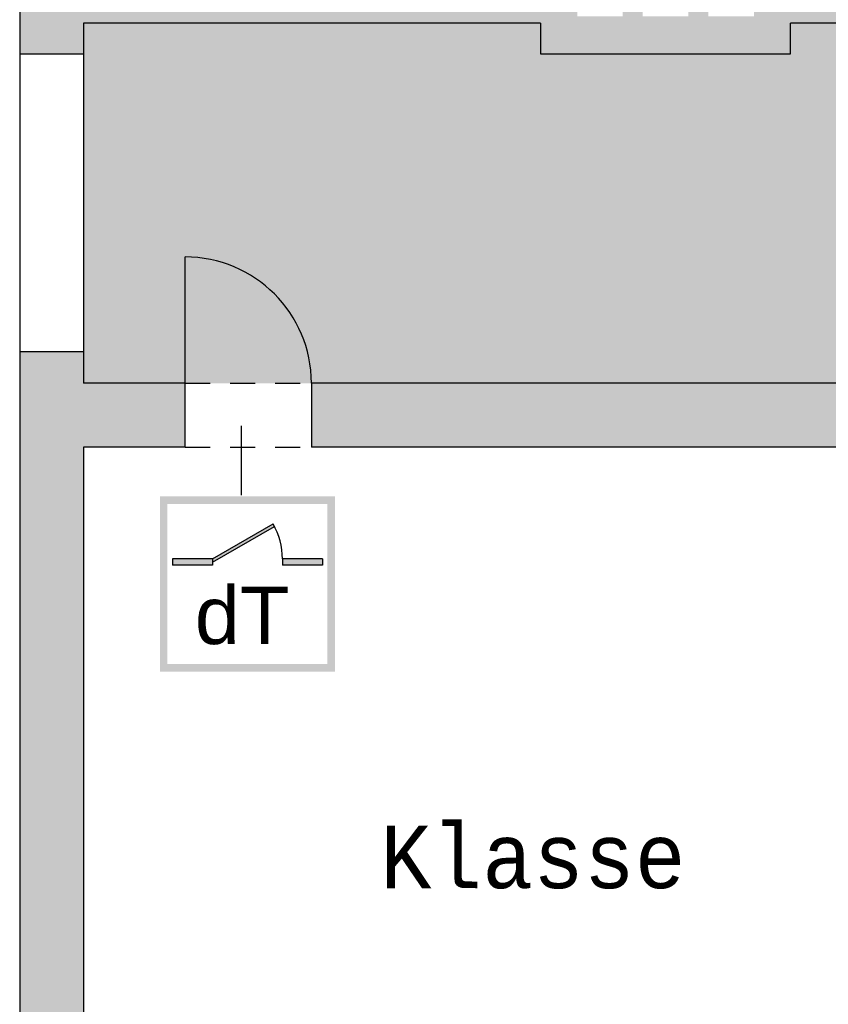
# Model space of a CAD drawing. Header units: metres. Extents: x -10.5 to 26.1, y -9 to 19.2.
# Tile 12 of 22: x -10.1 to -3.7, y -2.6 to 5.2. Entities that reach past the tile are written whole.
import ezdxf

# ---------------------------------------------------------------- set-up
doc = ezdxf.new("R2010")
doc.units = ezdxf.units.M
for name, pattern in [('AUSGEZOGEN', [0]), ('LINIE_2', [0.36, 0.2, -0.16]), ('LINIE_9', [0.0003, 0, -0.0003])]:
    doc.linetypes.add(name, pattern=pattern)
for name, color, linetype, lineweight in [('XR$1$STANDARD', 7, 'Continuous', 25), ('XR$2$STANDARD', 7, 'Continuous', 25), ('XR$3$STANDARD', 7, 'Continuous', 25)]:
    doc.layers.add(name, color=color, linetype=linetype, lineweight=lineweight)
doc.styles.add('ARIAL', font='ARIAL.TTF')
doc.styles.add('LUCIDACONSOLE', font='LUCON.TTF')

msp = doc.modelspace()

# ---------------------------------------------------------------- hatches: boundary and pattern name
at = {"layer": 'XR$2$STANDARD', "linetype": 'AUSGEZOGEN', "lineweight": 25}
h = msp.add_hatch(color=0, dxfattribs=at)
h.paths.add_polyline_path([(-8.421, 12.9286), (-10.1335, 12.9286), (-10.1335, 4.9486), (-9.6235, 4.9486), (-9.6235, 5.1986), (-5.9685, 5.1986), (-5.9685, 4.9536), (-3.9685, 4.9536), (-3.9685, 5.1986), (-2.5971, 5.1986), (-2.5971, 5.7086), (-3.9685, 5.7086), (-3.9685, 5.9536), (-5.9685, 5.9536), (-5.9685, 5.7086), (-9.6235, 5.7086), (-9.6235, 12.1586), (-8.421, 12.1586)])
h.paths.add_polyline_path([(-4.2623, 5.6587), (-4.2623, 5.2519), (-4.6261, 5.2519), (-4.6261, 5.6587)], flags=16)
h.paths.add_polyline_path([(-4.7866, 5.6587), (-4.7866, 5.2519), (-5.1505, 5.2519), (-5.1505, 5.6587)], flags=16)
h.paths.add_polyline_path([(-5.3109, 5.2519), (-5.6748, 5.2519), (-5.6748, 5.6587), (-5.3109, 5.6587)], flags=16)
at = {"layer": 'XR$2$STANDARD', "linetype": 'LINIE_2', "lineweight": 25}
for points in [[(-10.1335, 2.5686), (-10.1335, -5.3314), (-8.7485, -5.3314), (-8.7485, -4.5614), (-9.6235, -4.5614), (-9.6235, 1.8086), (-8.8112, 1.8086), (-8.8112, 2.3186), (-9.6235, 2.3186), (-9.6235, 2.5686)], [(-0.3135, 2.3186), (-7.8012, 2.3186), (-7.8012, 1.8086), (-0.3135, 1.8086), (-0.3135, -2.5053), (0.1965, -2.5053), (0.1965, 2.4436), (-0.3135, 2.4436)]]:
    msp.add_hatch(color=0, dxfattribs=at).paths.add_polyline_path(points)
at = {"layer": 'XR$2$STANDARD', "linetype": 'AUSGEZOGEN', "lineweight": 140}
h = msp.add_hatch(color=0, dxfattribs=at)
h.paths.add_polyline_path([(-7.6123, 1.4132), (-9.0123, 1.4132), (-9.0123, 0.0132), (-7.6123, 0.0132)])
h.paths.add_polyline_path([(-8.9523, 1.3532), (-7.6723, 1.3532), (-7.6723, 0.0732), (-8.9523, 0.0732)], flags=16)
for points in [[(-8.5923, 0.9132), (-8.5923, 0.8879), (-8.0964, 1.1742), (-8.1074, 1.1932)], [(-8.5923, 0.8632), (-8.5923, 0.9132), (-8.9123, 0.9132), (-8.9123, 0.8632)], [(-7.7123, 0.8632), (-7.7123, 0.9132), (-8.0323, 0.9132), (-8.0323, 0.8632)]]:
    msp.add_hatch(color=0, dxfattribs=at).paths.add_polyline_path(points)
at = {"layer": 'XR$3$STANDARD', "linetype": 'LINIE_9', "lineweight": 25, "true_color": 0xc4ffc4}
msp.add_hatch(color=254, dxfattribs=at).paths.add_polyline_path([(-9.6235, 5.1986), (-9.6235, 2.3186), (-1.5871, 2.3186), (-1.5871, 5.1986), (-3.9685, 5.1986), (-3.9685, 4.9536), (-5.9685, 4.9536), (-5.9685, 5.1986)])

# ---------------------------------------------------------------- linework, layer by layer
at = {"layer": 'XR$1$STANDARD', "color": 0, "linetype": 'AUSGEZOGEN', "lineweight": 25}
for p, q in [((-10.1335, 12.9286), (-10.1335, -5.3314)), ((-5.9685, 5.1986), (-9.6235, 5.1986)), ((-9.6235, 5.1986), (-9.6235, 2.3186)), ((-5.9685, 5.1986), (-5.9685, 4.9536)), ((-3.9685, 4.9536), (-3.9685, 5.1986)), ((-2.5971, 5.1986), (-3.9685, 5.1986)), ((-9.6235, 4.9486), (-10.1335, 4.9486)), ((-5.9685, 4.9536), (-3.9685, 4.9536)), ((-9.6235, 2.5686), (-10.1335, 2.5686)), ((-8.8112, 2.3186), (-9.6235, 2.3186)), ((-8.8112, 1.8086), (-8.8112, 2.3186)), ((-7.8012, 2.3186), (-7.8012, 1.8086)), ((-0.3135, 2.3186), (-7.8012, 2.3186)), ((-9.6235, 1.8086), (-9.6235, -4.5614)), ((-8.8112, 1.8086), (-9.6235, 1.8086)), ((-0.3135, 1.8086), (-7.8012, 1.8086))]:
    msp.add_line(p, q, dxfattribs=at)
at = {"layer": 'XR$1$STANDARD', "color": 0, "linetype": 'LINIE_2', "lineweight": 25}
for p, q in [((-8.8112, 2.3186), (-7.8012, 2.3186)), ((-8.8112, 1.8086), (-7.8012, 1.8086))]:
    msp.add_line(p, q, dxfattribs=at)
at = {"layer": 'XR$2$STANDARD', "color": 1, "linetype": 'AUSGEZOGEN', "lineweight": 25}
for p, q in [((-8.5923, 0.9132), (-8.1074, 1.1932)), ((-8.5923, 0.8879), (-8.0964, 1.1742)), ((-8.5923, 0.9132), (-8.9123, 0.9132)), ((-8.9123, 0.9132), (-8.9123, 0.8632)), ((-8.5923, 0.9132), (-8.5923, 0.8632)), ((-7.7123, 0.9132), (-8.0323, 0.9132)), ((-8.0323, 0.9132), (-8.0323, 0.8632)), ((-7.7123, 0.9132), (-7.7123, 0.8632)), ((-8.5923, 0.8632), (-8.9123, 0.8632)), ((-7.7123, 0.8632), (-8.0323, 0.8632))]:
    msp.add_line(p, q, dxfattribs=at)
msp.add_arc((-8.5923, 0.9132), 0.56, 0, 30, dxfattribs=at)
at = {"layer": 'XR$3$STANDARD', "color": 7, "linetype": 'LINIE_9', "lineweight": 13}
for p, q in [((-5.9685, 5.1986), (-5.9685, 4.9536)), ((-3.9685, 4.9536), (-3.9685, 5.1986)), ((-5.9685, 4.9536), (-3.9685, 4.9536))]:
    msp.add_line(p, q, dxfattribs=at)
at = {"layer": 'XR$3$STANDARD', "color": 0, "linetype": 'AUSGEZOGEN', "lineweight": 25}
for p, q in [((-8.8112, 2.3186), (-8.8112, 3.3286)), ((-8.3607, 1.4233), (-8.3607, 1.9786))]:
    msp.add_line(p, q, dxfattribs=at)
msp.add_arc((-8.8112, 2.3186), 1.01, 0, 90, dxfattribs=at)

# ---------------------------------------------------------------- texts
at = {"layer": 'XR$2$STANDARD', "color": 0, "linetype": 'AUSGEZOGEN', "lineweight": 25, "insert": (-8.7333, 0.2265), "char_height": 0.46, "width": 0.949898, "attachment_point": 7, "style": 'ARIAL'}
msp.add_mtext('\\W1.01;dT', dxfattribs=at)
at = {"layer": 'XR$3$STANDARD', "color": 0, "linetype": 'AUSGEZOGEN', "lineweight": 25, "insert": (-7.2485, -1.7265), "char_height": 0.5, "width": 2.909055, "attachment_point": 7, "style": 'LUCIDACONSOLE'}
msp.add_mtext('\\W0.96;Klasse', dxfattribs=at)

doc.saveas('drawing.dxf')
